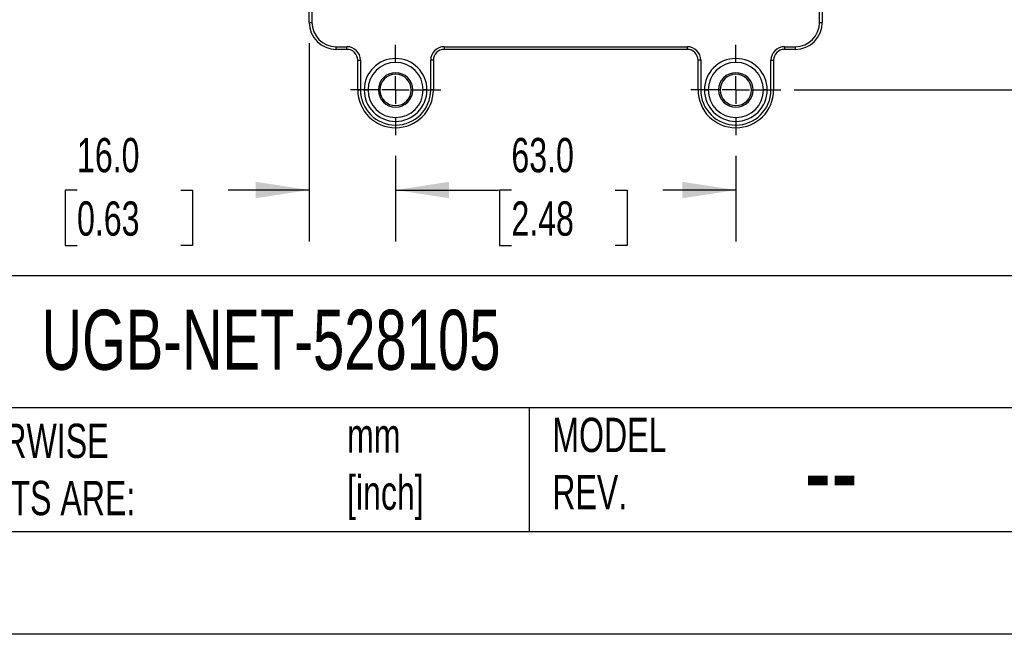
# Model space of a CAD drawing. Header units: millimetres. Extents: x 0 to 838, y 0 to 648.
# Tile 40 of 59: x 474 to 656, y 0 to 114. Entities that reach past the tile are written whole.
import ezdxf

# ---------------------------------------------------------------- set-up
doc = ezdxf.new("R2010")
doc.units = ezdxf.units.MM
doc.header["$LTSCALE"] = 3
doc.linetypes.add('CENTERX2', pattern=[20.32, 12.7, -2.54, 2.54, -2.54])
doc.layers.add('CENTER', color=40, linetype='CENTERX2')
doc.layers.add('DIMENSIONS', color=140, linetype='Continuous', lineweight=25)
doc.layers.add('TEXT', color=140, linetype='Continuous', lineweight=25)
doc.styles.add('SLDTEXTSTYLE0', font='TXT', dxfattribs={"width": 0.7})
doc.dimstyles.new('SLDDIMSTYLE0', dxfattribs={"dimtxt": 6.474023, "dimasz": 9.906, "dimexe": 0, "dimexo": 0.0625, "dimgap": 1.618506, "dimtad": 0, "dimtih": 1, "dimtoh": 1, "dimdec": 1, "dimrnd": 1e-09, "dimzin": 4, "dimdsep": 46, "dimtxsty": 'SLDTEXTSTYLE0', "dimsah": 1, "dimcen": 0.09, "dimadec": 0, "dimazin": 1, "dimtfac": 1, "dimtdec": 1, "dimtofl": 0, "dimtmove": 0, "dimatfit": 3, "dimfxl": 0, "dimfrac": 2, "dimtolj": 1, "dimtzin": 12, "dimarcsym": 0})
doc.dimstyles.new('SLDDIMSTYLE2', dxfattribs={"dimtxt": 6.474023, "dimasz": 9.906, "dimexe": 0, "dimexo": 0.0625, "dimgap": 1.618506, "dimtad": 0, "dimtih": 1, "dimtoh": 1, "dimdec": 1, "dimrnd": 1e-09, "dimzin": 12, "dimdsep": 46, "dimtxsty": 'SLDTEXTSTYLE0', "dimsah": 1, "dimcen": 0.09, "dimadec": 0, "dimazin": 3, "dimtfac": 1, "dimtdec": 1, "dimtofl": 0, "dimtmove": 0, "dimatfit": 3, "dimfxl": 0, "dimfrac": 2, "dimtolj": 1, "dimtzin": 12, "dimarcsym": 0})
doc.dimstyles.new('SLDDIMSTYLE3', dxfattribs={"dimtxt": 6.474023, "dimasz": 9.906, "dimexe": 0, "dimexo": 0.0625, "dimgap": 1.618506, "dimtad": 0, "dimtih": 1, "dimtoh": 1, "dimdec": 1, "dimrnd": 1e-09, "dimzin": 4, "dimdsep": 46, "dimtxsty": 'SLDTEXTSTYLE0', "dimsah": 1, "dimcen": 0.09, "dimadec": 0, "dimazin": 1, "dimtfac": 1, "dimtdec": 1, "dimtmove": 0, "dimatfit": 0, "dimfxl": 0, "dimfrac": 2, "dimtolj": 1, "dimtzin": 12, "dimarcsym": 0})

# ---------------------------------------------------------------- blocks, each defined once
blk = doc.blocks.new('_D_10')
at = {"layer": 'DIMENSIONS'}
for p, q in [((543.19, 88.59), (543.19, 72.71)), ((606.19, 88.59), (606.19, 72.71)), ((543.19, 82.23), (555.86, 82.23)), ((564.63, 82.23), (562.45, 82.23)), ((562.45, 82.23), (562.45, 71.94)), ((583.87, 82.23), (586.04, 82.23)), ((586.04, 82.23), (586.04, 71.94)), ((606.19, 82.23), (592.64, 82.23)), ((562.45, 71.94), (564.63, 71.94)), ((586.04, 71.94), (583.87, 71.94))]:
    blk.add_line(p, q, dxfattribs=at)
for points in [[(543.19, 82.23), (553.09, 80.71), (553.09, 83.76)], [(606.19, 82.23), (596.28, 83.76), (596.28, 80.71)]]:
    blk.add_solid(points, dxfattribs=at)
at = {"layer": 'DIMENSIONS', "char_height": 6.35, "attachment_point": 1, "style": 'SLDTEXTSTYLE0'}
for s, insert in [('63.0', (564.63, 91.87)), ('2.48', (564.63, 80.13))]:
    blk.add_mtext(s, dxfattribs=dict(at, insert=insert))
blk = doc.blocks.new('_D_11')
at = {"layer": 'DIMENSIONS'}
for p, q in [((527.19, 109.44), (527.19, 72.71)), ((543.19, 88.59), (543.19, 72.71)), ((484.2, 82.23), (482.02, 82.23)), ((482.02, 82.23), (482.02, 71.94)), ((503.43, 82.23), (505.61, 82.23)), ((505.61, 82.23), (505.61, 71.94)), ((527.19, 82.23), (512.21, 82.23)), ((543.19, 82.23), (562.24, 82.23)), ((482.02, 71.94), (484.2, 71.94)), ((505.61, 71.94), (503.43, 71.94))]:
    blk.add_line(p, q, dxfattribs=at)
for points in [[(527.19, 82.23), (517.28, 83.76), (517.28, 80.71)], [(543.19, 82.23), (553.09, 80.71), (553.09, 83.76)]]:
    blk.add_solid(points, dxfattribs=at)
at = {"layer": 'DIMENSIONS', "char_height": 6.35, "attachment_point": 1, "style": 'SLDTEXTSTYLE0'}
for s, insert in [('16.0', (484.2, 91.87)), ('0.63', (484.2, 80.13))]:
    blk.add_mtext(s, dxfattribs=dict(at, insert=insert))
blk = doc.blocks.new('_D_12')
at = {"layer": 'DIMENSIONS'}
for p, q in [((620.94, 268.25), (678.89, 268.25)), ((669.37, 268.25), (669.37, 198.82)), ((659.75, 187.09), (657.57, 187.09)), ((657.57, 187.09), (657.57, 176.8)), ((678.99, 187.09), (681.16, 187.09)), ((681.16, 187.09), (681.16, 176.8)), ((657.57, 176.8), (659.75, 176.8)), ((669.37, 100.75), (669.37, 175.35)), ((681.16, 176.8), (678.99, 176.8)), ((617, 100.75), (678.89, 100.75))]:
    blk.add_line(p, q, dxfattribs=at)
for points in [[(669.37, 268.25), (667.84, 258.35), (670.89, 258.35)], [(669.37, 100.75), (670.89, 110.66), (667.84, 110.66)]]:
    blk.add_solid(points, dxfattribs=at)
at = {"layer": 'DIMENSIONS', "char_height": 6.35, "attachment_point": 1, "style": 'SLDTEXTSTYLE0'}
for s, insert in [('167.5', (657.06, 196.72)), ('6.59', (659.75, 184.98))]:
    blk.add_mtext(s, dxfattribs=dict(at, insert=insert))
blk = doc.blocks.new('SW_CENTERMARKSYMBOL_13')
at = {"layer": 'CENTER', "color": 0}
for p, q in [((0, 5.08), (0, 8.35)), ((0, 0), (0, 2.54)), ((-5.08, 0), (-8.35, 0)), ((0, 0), (-2.54, 0)), ((0, 0), (0, -2.54)), ((0, 0), (2.54, 0)), ((5.08, 0), (8.35, 0)), ((0, -5.08), (0, -8.35))]:
    blk.add_line(p, q, dxfattribs=at)
blk = doc.blocks.new('SW_CENTERMARKSYMBOL_14')
at = {"layer": 'CENTER', "color": 0}
for p, q in [((0, 5.08), (0, 8.35)), ((0, 0), (0, 2.54)), ((-5.08, 0), (-8.35, 0)), ((0, 0), (-2.54, 0)), ((0, 0), (0, -2.54)), ((0, 0), (2.54, 0)), ((5.08, 0), (8.35, 0)), ((0, -5.08), (0, -8.35))]:
    blk.add_line(p, q, dxfattribs=at)

msp = doc.modelspace()

# ---------------------------------------------------------------- linework, layer by layer
for p, q in [((527.186034, 113.254085), (527.186034, 306.754085)), ((527.686034, 306.754085), (527.686034, 113.254085)), ((621.686034, 113.254085), (621.686034, 306.754085)), ((622.186034, 306.754085), (622.186034, 113.254085)), ((527.186034, 113.254085), (527.686034, 113.254085)), ((621.686034, 113.254085), (622.186034, 113.254085)), ((532.186034, 108.754085), (534.186034, 108.754085)), ((532.186034, 108.254085), (532.186034, 108.754085)), ((534.186034, 108.254085), (532.186034, 108.254085)), ((534.186034, 108.254085), (534.186034, 108.754085)), ((552.186034, 108.754085), (597.186034, 108.754085)), ((552.186034, 108.754085), (552.186034, 108.254085)), ((597.186034, 108.254085), (552.186034, 108.254085)), ((597.186034, 108.754085), (597.186034, 108.254085)), ((615.186034, 108.754085), (617.186034, 108.754085)), ((615.186034, 108.754085), (615.186034, 108.254085)), ((617.186034, 108.254085), (615.186034, 108.254085)), ((617.186034, 108.754085), (617.186034, 108.254085)), ((536.186034, 106.254085), (536.686034, 106.254085)), ((536.186034, 100.754085), (536.186034, 106.254085)), ((536.686034, 106.254085), (536.686034, 100.754085)), ((549.686034, 100.754085), (549.686034, 106.254085)), ((550.186034, 106.254085), (549.686034, 106.254085)), ((550.186034, 106.254085), (550.186034, 100.754085)), ((599.686034, 106.254085), (599.186034, 106.254085)), ((599.186034, 100.754085), (599.186034, 106.254085)), ((599.686034, 106.254085), (599.686034, 100.754085)), ((612.686034, 100.754085), (612.686034, 106.254085)), ((612.686034, 106.254085), (613.186034, 106.254085)), ((613.186034, 106.254085), (613.186034, 100.754085)), ((536.186034, 100.754085), (536.686034, 100.754085)), ((537.37182, 100.754085), (538.078927, 100.754085)), ((539.993141, 100.754085), (538.078927, 100.754085)), ((540.286034, 100.754085), (539.993141, 100.754085)), ((546.086034, 100.754085), (546.378927, 100.754085)), ((546.378927, 100.754085), (548.293141, 100.754085)), ((549.000248, 100.754085), (548.293141, 100.754085)), ((550.186034, 100.754085), (549.686034, 100.754085)), ((599.686034, 100.754085), (599.186034, 100.754085)), ((600.37182, 100.754085), (601.078927, 100.754085)), ((602.993141, 100.754085), (601.078927, 100.754085)), ((603.286034, 100.754085), (602.993141, 100.754085)), ((609.086034, 100.754085), (609.378927, 100.754085)), ((609.378927, 100.754085), (611.293141, 100.754085)), ((612.000248, 100.754085), (611.293141, 100.754085)), ((612.686034, 100.754085), (613.186034, 100.754085))]:
    msp.add_line(p, q)
at = {"color": 7, "linetype": 'Continuous'}
msp.add_line((838.207411, 0.008022), (0.007411, 0.008022), dxfattribs=at)
for centre, radius, start, end in [((532.186034, 113.254085), 5, 180, 270), ((532.186034, 113.254085), 4.5, 180, 270), ((617.186034, 113.254085), 4.5, 270, 0), ((617.186034, 113.254085), 5, 270, 0), ((534.186034, 106.254085), 2.5, 0, 90), ((534.186034, 106.254085), 2, 0, 90), ((552.186034, 106.254085), 2.5, 90, 180), ((552.186034, 106.254085), 2, 90, 180), ((597.186034, 106.254085), 2.5, 0, 90), ((597.186034, 106.254085), 2, 0, 90), ((615.186034, 106.254085), 2.5, 90, 180), ((615.186034, 106.254085), 2, 90, 180), ((543.186034, 100.754085), 5.814214, 0, 180), ((543.186034, 100.754085), 5.107107, 0, 180), ((606.186034, 100.754085), 5.814214, 0, 180), ((606.186034, 100.754085), 5.107107, 0, 180), ((543.186034, 100.754085), 3.192893, 0, 180), ((606.186034, 100.754085), 3.192893, 0, 180), ((543.186034, 100.754085), 2.9, 0, 180), ((606.186034, 100.754085), 2.9, 0, 180), ((543.186034, 100.754085), 7, 180, 0), ((543.186034, 100.754085), 6.5, 180, 0), ((543.186034, 100.754085), 5.814214, 180, 0), ((543.186034, 100.754085), 5.107107, 180, 0), ((543.186034, 100.754085), 3.192893, 180, 0), ((543.186034, 100.754085), 2.9, 180, 0), ((606.186034, 100.754085), 7, 180, 0), ((606.186034, 100.754085), 6.5, 180, 0), ((606.186034, 100.754085), 5.814214, 180, 0), ((606.186034, 100.754085), 5.107107, 180, 0), ((606.186034, 100.754085), 3.192893, 180, 0), ((606.186034, 100.754085), 2.9, 180, 0)]:
    msp.add_arc(centre, radius, start, end)
at = {"layer": 'TEXT'}
for p, q in [((819.15, 66.378323), (19.05, 66.378323)), ((819.15, 41.91), (19.05, 41.91)), ((567.902003, 41.91), (567.902003, 19.05)), ((19.05, 19.05), (819.15, 19.05))]:
    msp.add_line(p, q, dxfattribs=at)

# ---------------------------------------------------------------- block references
at = {"layer": 'CENTER'}
for name, p in [('SW_CENTERMARKSYMBOL_13', (543.186034, 100.754085)), ('SW_CENTERMARKSYMBOL_14', (606.186034, 100.754085))]:
    msp.add_blockref(name, p, dxfattribs=at)

# ---------------------------------------------------------------- texts
at = {"layer": 'TEXT', "attachment_point": 1, "style": 'SLDTEXTSTYLE0'}
for s, insert, char_height in [('UGB-NET-528105', (477.623166, 60.07033), 11.1125), ('MODEL ^JREV.', (572.201022, 40.091982), 6.35), ('UNLESS OTHERWISE ^JSPECIFIED UNITS ARE:', (428.607386, 38.989716), 6.35), ('mm^J[inch]', (534.191437, 39.987432), 6.35), ('--', (618.893814, 38.202786), 15.875)]:
    msp.add_mtext(s, dxfattribs=dict(at, insert=insert, char_height=char_height))

# ---------------------------------------------------------------- dimensions: what is measured, and where the dimension line sits
at = {"layer": 'DIMENSIONS'}
dim = msp.add_linear_dim(base=(669.367525, 100.754085), p1=(617.126034, 268.254085), p2=(613.186034, 100.754085), angle=90, dimstyle='SLDDIMSTYLE2', dxfattribs=at)
dim.commit()
dim.dimension.update_dxf_attribs({"geometry": '_D_12', "text_midpoint": (669.367525, 187.085982), "dimtype": 160})
for base, p2, dimstyle, picture, middle in [((527.186034, 82.231302), (527.186034, 113.254085), 'SLDDIMSTYLE3', '_D_11', (493.814623, 82.231302)), ((606.186034, 82.231302), (606.186034, 92.399871), 'SLDDIMSTYLE0', '_D_10', (574.247791, 82.231302))]:
    dim = msp.add_linear_dim(base=base, p1=(543.186034, 92.399871), p2=p2, dimstyle=dimstyle, dxfattribs=at)
    dim.commit()
    dim.dimension.update_dxf_attribs({"geometry": picture, "text_midpoint": middle, "dimtype": 160})

doc.saveas('drawing.dxf')
